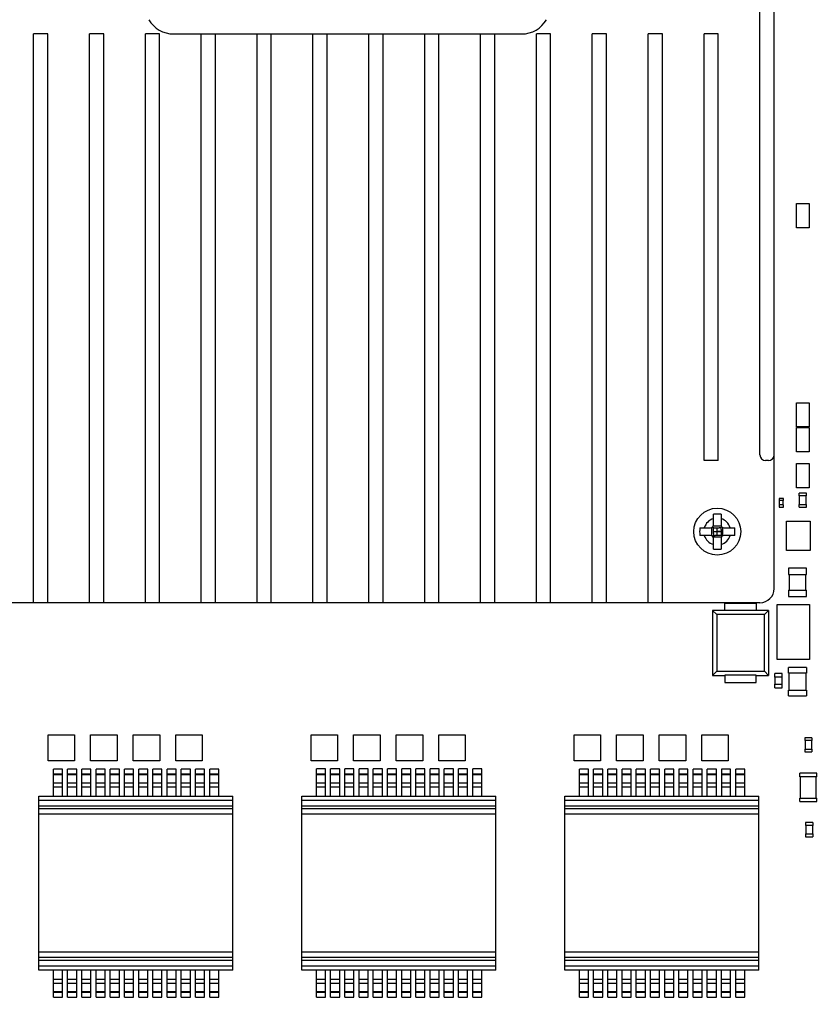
# Model space of a CAD drawing. Header units: millimetres. Extents: x 0 to 559, y 0 to 432.
# Tile 8 of 20: x 185 to 241, y 154 to 223. Entities that reach past the tile are written whole.
import ezdxf
from ezdxf.enums import TextEntityAlignment as Align

# ---------------------------------------------------------------- set-up
doc = ezdxf.new("R2010")
doc.units = ezdxf.units.MM
doc.header["$LTSCALE"] = 30.734
doc.layers.get('0').update_dxf_attribs({"linetype": 'CONTINUOUS'})
doc.layers.add('00_COMPONENTS', color=7, linetype='CONTINUOUS')
doc.layers.add('51__DRAFT_DIMS', color=7, linetype='CONTINUOUS')
doc.styles.get("Standard").update_dxf_attribs({"font": 'simfang.ttf'})
doc.dimstyles.new('DIMSTYLE_1', dxfattribs={"dimtxt": 3, "dimasz": 3, "dimexe": 2.5, "dimexo": 0.5, "dimgap": 0.75, "dimtad": 1, "dimdsep": 46, "dimtxsty": 'STANDARD', "dimblk": '_FILLED', "dimblk1": '_FILLED', "dimblk2": '_FILLED', "dimcen": 0.09, "dimclrt": 3, "dimazin": 2, "dimtp": 0.5, "dimtm": 0.5, "dimtfac": 1, "dimtofl": 0, "dimtmove": 0, "dimatfit": 3, "dimldrblk": '_FILLED', "dimfxl": 1, "dimtolj": 1, "dimarcsym": 0})
doc.dimstyles.new('DIMSTYLE_2', dxfattribs={"dimtxt": 3, "dimasz": 3, "dimexe": 2.5, "dimexo": 0.5, "dimgap": 0.75, "dimtad": 1, "dimdsep": 46, "dimtxsty": 'STANDARD', "dimblk": '_FILLED', "dimblk1": '_FILLED', "dimblk2": '_FILLED', "dimcen": 0.09, "dimclrt": 3, "dimazin": 2, "dimtp": 0.3, "dimtm": 0.3, "dimtfac": 1, "dimtofl": 0, "dimtmove": 0, "dimatfit": 3, "dimldrblk": '_FILLED', "dimfxl": 1, "dimtolj": 1, "dimarcsym": 0})

# ---------------------------------------------------------------- blocks, each defined once
blk = doc.blocks.new('_FILLED')
at = {"color": 0, "linetype": 'BYBLOCK'}
blk.add_solid([(0, 0), (-1, 0.167), (-1, -0.167)], dxfattribs=at)
blk = doc.blocks.new('*D1')
at = {"layer": '51__DRAFT_DIMS', "color": 4}
for p, q in [((254.569, 180.652), (254.569, 104.328)), ((149.709, 118.094), (149.709, 104.328)), ((149.709, 106.828), (202.139, 106.828)), ((254.569, 106.828), (202.139, 106.828))]:
    blk.add_line(p, q, dxfattribs=at)
at = {"layer": '51__DRAFT_DIMS', "color": 4, "xscale": 3, "yscale": 3, "zscale": 3, "rotation": 180}
blk.add_blockref('_FILLED', (149.709, 106.828), dxfattribs=at)
at = {"layer": '51__DRAFT_DIMS', "color": 4, "xscale": 3, "yscale": 3, "zscale": 3}
blk.add_blockref('_FILLED', (254.569, 106.828), dxfattribs=at)
at = {"layer": '51__DRAFT_DIMS', "color": 3}
blk.add_text('104.86', height=3, dxfattribs=at).set_placement((202.139, 107.578), align=Align.CENTER)
blk = doc.blocks.new('*D2')
at = {"layer": '51__DRAFT_DIMS', "color": 4}
for p, q in [((222.362, 299.069), (305.613, 299.069)), ((303.113, 299.069), (303.113, 208.582)), ((303.113, 118.094), (303.113, 208.582)), ((150.209, 118.094), (305.613, 118.094))]:
    blk.add_line(p, q, dxfattribs=at)
at = {"layer": '51__DRAFT_DIMS', "color": 4, "xscale": 3, "yscale": 3, "zscale": 3}
for p, rotation in [((303.113, 299.069), 90), ((303.113, 118.094), 270)]:
    blk.add_blockref('_FILLED', p, dxfattribs=dict(at, rotation=rotation))
at = {"layer": '51__DRAFT_DIMS', "color": 3}
blk.add_text('180.97', height=3, rotation=90, dxfattribs=at).set_placement((302.363, 208.582), align=Align.CENTER)
blk = doc.blocks.new('*D5')
at = {"layer": '51__DRAFT_DIMS', "color": 4}
for p, q in [((254.569, 176.414), (254.569, 93.775)), ((143.419, 143.048), (143.419, 93.775)), ((143.419, 96.275), (198.994, 96.275)), ((254.569, 96.275), (198.994, 96.275))]:
    blk.add_line(p, q, dxfattribs=at)
at = {"layer": '51__DRAFT_DIMS', "color": 4, "xscale": 3, "yscale": 3, "zscale": 3, "rotation": 180}
blk.add_blockref('_FILLED', (143.419, 96.275), dxfattribs=at)
at = {"layer": '51__DRAFT_DIMS', "color": 4, "xscale": 3, "yscale": 3, "zscale": 3}
blk.add_blockref('_FILLED', (254.569, 96.275), dxfattribs=at)
at = {"layer": '51__DRAFT_DIMS', "color": 3}
blk.add_text('111.15', height=3, dxfattribs=at).set_placement((198.994, 97.025), align=Align.CENTER)

msp = doc.modelspace()

# ---------------------------------------------------------------- linework, layer by layer
at = {"layer": '00_COMPONENTS', "color": 7}
for p, q in [((238.248, 183.259), (238.248, 283.259)), ((237.248, 192.659), (237.248, 263.759)), ((186.158, 182.259), (186.158, 222.259)), ((187.158, 222.259), (186.158, 222.259)), ((187.158, 182.259), (187.158, 222.259)), ((190.088, 182.259), (190.088, 222.259)), ((191.088, 222.259), (190.088, 222.259)), ((191.088, 182.259), (191.088, 222.259)), ((194.018, 182.259), (194.018, 222.259)), ((195.018, 222.259), (194.018, 222.259)), ((195.018, 182.259), (195.018, 222.259)), ((195.998, 222.259), (220.498, 222.259)), ((197.948, 182.259), (197.948, 222.259)), ((198.948, 182.259), (198.948, 222.259)), ((201.878, 182.259), (201.878, 222.259)), ((202.878, 182.259), (202.878, 222.259)), ((205.808, 182.259), (205.808, 222.259)), ((206.808, 182.259), (206.808, 222.259)), ((209.738, 182.259), (209.738, 222.259)), ((210.738, 182.259), (210.738, 222.259)), ((213.668, 182.259), (213.668, 222.259)), ((214.668, 182.259), (214.668, 222.259)), ((217.598, 182.259), (217.598, 222.259)), ((218.598, 182.259), (218.598, 222.259)), ((221.528, 182.259), (221.528, 222.259)), ((222.528, 222.259), (221.528, 222.259)), ((222.528, 182.259), (222.528, 222.259)), ((226.458, 222.259), (225.458, 222.259)), ((225.458, 182.259), (225.458, 222.259)), ((226.458, 182.259), (226.458, 222.259)), ((230.388, 222.259), (229.388, 222.259)), ((229.388, 182.259), (229.388, 222.259)), ((230.388, 182.259), (230.388, 222.259)), ((234.318, 222.259), (233.318, 222.259)), ((233.318, 192.259), (233.318, 222.259)), ((234.318, 192.259), (234.318, 222.259)), ((239.827, 210.327), (240.716, 210.327)), ((239.827, 208.625), (239.827, 210.327)), ((240.716, 210.327), (240.716, 208.625)), ((240.716, 208.625), (239.827, 208.625)), ((239.827, 196.327), (240.716, 196.327)), ((239.827, 194.625), (239.827, 196.327)), ((240.716, 196.327), (240.716, 194.625)), ((240.716, 194.625), (239.827, 194.625)), ((239.827, 194.582), (240.716, 194.582)), ((239.827, 192.88), (239.827, 194.582)), ((240.716, 194.582), (240.716, 192.88)), ((240.716, 192.88), (239.827, 192.88)), ((234.318, 192.259), (233.318, 192.259)), ((237.848, 192.259), (237.648, 192.259)), ((239.827, 192.042), (240.716, 192.042)), ((239.827, 190.34), (239.827, 192.042)), ((240.716, 192.042), (240.716, 190.34)), ((240.716, 190.34), (239.827, 190.34)), ((240.521, 189.975), (240.021, 189.975)), ((240.021, 189.775), (240.021, 189.975)), ((240.521, 189.775), (240.021, 189.775)), ((240.041, 189.175), (240.041, 189.775)), ((240.501, 189.175), (240.501, 189.775)), ((240.521, 189.775), (240.521, 189.975)), ((238.897, 189.588), (238.597, 189.588)), ((238.597, 189.588), (238.597, 189.438)), ((238.897, 189.438), (238.597, 189.438)), ((238.897, 189.138), (238.597, 189.138)), ((238.597, 189.138), (238.597, 188.988)), ((238.607, 189.438), (238.607, 189.138)), ((238.887, 189.138), (238.887, 189.438)), ((238.897, 189.438), (238.897, 189.588)), ((238.897, 188.988), (238.897, 189.138)), ((240.021, 189.175), (240.521, 189.175)), ((240.021, 188.975), (240.021, 189.175)), ((240.521, 188.975), (240.521, 189.175)), ((233.978, 187.729), (233.978, 188.488)), ((234.518, 188.488), (234.518, 187.729)), ((238.597, 188.988), (238.897, 188.988)), ((240.021, 188.975), (240.521, 188.975)), ((239.127, 187.989), (240.781, 187.989)), ((239.127, 185.935), (239.127, 187.989)), ((240.781, 187.989), (240.781, 185.935)), ((233.02, 187.529), (233.778, 187.529)), ((233.778, 186.989), (233.02, 186.989)), ((233.92, 187.588), (233.966, 187.541)), ((233.92, 186.931), (233.966, 186.977)), ((233.978, 187.118), (233.978, 187.401)), ((233.978, 187.259), (234.518, 187.259)), ((234.106, 187.529), (234.39, 187.529)), ((234.39, 186.989), (234.106, 186.989)), ((234.248, 186.989), (234.248, 187.529)), ((234.518, 187.401), (234.518, 187.118)), ((234.577, 187.588), (234.53, 187.541)), ((234.577, 186.931), (234.53, 186.977)), ((234.718, 187.529), (235.477, 187.529)), ((235.477, 186.989), (234.718, 186.989)), ((233.978, 186.031), (233.978, 186.789)), ((234.518, 186.789), (234.518, 186.031)), ((240.781, 185.935), (239.127, 185.935)), ((240.515, 184.687), (239.265, 184.687)), ((239.265, 184.687), (239.265, 184.237)), ((239.265, 184.237), (240.515, 184.237)), ((239.315, 184.237), (239.315, 183.137)), ((240.465, 184.237), (240.465, 183.137)), ((240.515, 184.237), (240.515, 184.687)), ((239.265, 183.137), (240.515, 183.137)), ((239.265, 183.137), (239.265, 182.687)), ((240.515, 182.687), (240.515, 183.137)), ((237.248, 182.259), (179.248, 182.259)), ((234.79, 182.23), (236.99, 182.23)), ((234.79, 181.717), (234.79, 182.23)), ((236.99, 182.23), (236.99, 181.717)), ((238.468, 182.14), (240.728, 182.14)), ((238.468, 178.27), (238.468, 182.14)), ((239.265, 182.687), (240.515, 182.687)), ((240.728, 182.14), (240.728, 178.27)), ((234.79, 181.72), (233.92, 181.72)), ((234.22, 181.42), (233.92, 181.72)), ((233.92, 181.72), (233.92, 177.15)), ((237.56, 181.42), (234.22, 181.42)), ((234.22, 181.42), (234.22, 177.45)), ((236.99, 181.717), (234.79, 181.717)), ((237.86, 181.72), (236.99, 181.72)), ((237.86, 181.72), (237.56, 181.42)), ((237.56, 177.45), (237.56, 181.42)), ((237.86, 181.72), (237.86, 177.15)), ((240.728, 178.27), (238.468, 178.27)), ((234.22, 177.45), (233.92, 177.15)), ((234.22, 177.45), (237.56, 177.45)), ((237.56, 177.45), (237.86, 177.15)), ((238.807, 177.278), (238.307, 177.278)), ((238.307, 177.028), (238.307, 177.278)), ((238.807, 177.028), (238.807, 177.278)), ((240.515, 177.702), (239.265, 177.702)), ((239.265, 177.302), (239.265, 177.702)), ((240.515, 177.302), (239.265, 177.302)), ((239.295, 176.102), (239.295, 177.302)), ((240.485, 177.302), (240.485, 176.102)), ((240.515, 177.702), (240.515, 177.302)), ((233.92, 177.15), (234.79, 177.15)), ((236.99, 177.154), (234.79, 177.154)), ((234.79, 177.154), (234.79, 176.64)), ((234.79, 176.64), (236.99, 176.64)), ((236.99, 176.64), (236.99, 177.154)), ((236.99, 177.15), (237.86, 177.15)), ((238.807, 177.028), (238.307, 177.028)), ((238.328, 176.528), (238.328, 177.028)), ((238.786, 177.028), (238.786, 176.528)), ((238.307, 176.528), (238.807, 176.528)), ((238.307, 176.278), (238.307, 176.528)), ((238.307, 176.278), (238.807, 176.278)), ((238.807, 176.278), (238.807, 176.528)), ((239.265, 176.102), (240.515, 176.102)), ((239.265, 175.702), (239.265, 176.102)), ((240.515, 176.102), (240.515, 175.702)), ((239.265, 175.702), (240.515, 175.702)), ((187.172, 172.976), (189.026, 172.976)), ((187.172, 171.147), (187.172, 172.976)), ((189.026, 172.976), (189.026, 171.147)), ((190.172, 172.976), (192.026, 172.976)), ((190.172, 171.147), (190.172, 172.976)), ((192.026, 172.976), (192.026, 171.147)), ((193.172, 172.976), (195.026, 172.976)), ((193.172, 171.147), (193.172, 172.976)), ((195.026, 172.976), (195.026, 171.147)), ((196.172, 172.976), (198.026, 172.976)), ((196.172, 171.147), (196.172, 172.976)), ((198.026, 172.976), (198.026, 171.147)), ((205.672, 172.976), (207.526, 172.976)), ((205.672, 171.147), (205.672, 172.976)), ((207.526, 172.976), (207.526, 171.147)), ((208.672, 172.976), (210.526, 172.976)), ((208.672, 171.147), (208.672, 172.976)), ((210.526, 172.976), (210.526, 171.147)), ((211.672, 172.976), (213.526, 172.976)), ((211.672, 171.147), (211.672, 172.976)), ((213.526, 172.976), (213.526, 171.147)), ((214.672, 172.976), (216.526, 172.976)), ((214.672, 171.147), (214.672, 172.976)), ((216.526, 172.976), (216.526, 171.147)), ((224.172, 172.976), (226.026, 172.976)), ((224.172, 171.147), (224.172, 172.976)), ((226.026, 172.976), (226.026, 171.147)), ((227.172, 172.976), (229.026, 172.976)), ((227.172, 171.147), (227.172, 172.976)), ((229.026, 172.976), (229.026, 171.147)), ((230.172, 172.976), (232.026, 172.976)), ((230.172, 171.147), (230.172, 172.976)), ((232.026, 172.976), (232.026, 171.147)), ((233.172, 172.976), (235.026, 172.976)), ((233.172, 171.147), (233.172, 172.976)), ((235.026, 172.976), (235.026, 171.147)), ((240.902, 172.769), (240.402, 172.769)), ((240.402, 172.769), (240.402, 172.569)), ((240.902, 172.569), (240.402, 172.569)), ((240.422, 172.569), (240.422, 171.969)), ((240.882, 172.569), (240.882, 171.969)), ((240.902, 172.769), (240.902, 172.569)), ((240.402, 171.969), (240.902, 171.969)), ((240.402, 171.969), (240.402, 171.769)), ((240.402, 171.769), (240.902, 171.769)), ((240.902, 171.969), (240.902, 171.769)), ((189.026, 171.147), (187.172, 171.147)), ((192.026, 171.147), (190.172, 171.147)), ((195.026, 171.147), (193.172, 171.147)), ((198.026, 171.147), (196.172, 171.147)), ((207.526, 171.147), (205.672, 171.147)), ((210.526, 171.147), (208.672, 171.147)), ((213.526, 171.147), (211.672, 171.147)), ((216.526, 171.147), (214.672, 171.147)), ((226.026, 171.147), (224.172, 171.147)), ((229.026, 171.147), (227.172, 171.147)), ((232.026, 171.147), (230.172, 171.147)), ((235.026, 171.147), (233.172, 171.147)), ((188.189, 170.566), (187.549, 170.566)), ((187.549, 168.661), (187.549, 170.566)), ((188.189, 168.661), (188.189, 170.566)), ((189.189, 170.566), (188.549, 170.566)), ((188.549, 168.661), (188.549, 170.566)), ((189.189, 168.661), (189.189, 170.566)), ((190.189, 170.566), (189.549, 170.566)), ((189.549, 168.661), (189.549, 170.566)), ((190.189, 168.661), (190.189, 170.566)), ((191.189, 170.566), (190.549, 170.566)), ((190.549, 168.661), (190.549, 170.566)), ((191.189, 168.661), (191.189, 170.566)), ((192.189, 170.566), (191.549, 170.566)), ((191.549, 168.661), (191.549, 170.566)), ((192.189, 168.661), (192.189, 170.566)), ((193.189, 170.566), (192.549, 170.566)), ((192.549, 168.661), (192.549, 170.566)), ((193.189, 168.661), (193.189, 170.566)), ((194.189, 170.566), (193.549, 170.566)), ((193.549, 168.661), (193.549, 170.566)), ((194.189, 168.661), (194.189, 170.566)), ((195.189, 170.566), (194.549, 170.566)), ((194.549, 168.661), (194.549, 170.566)), ((195.189, 168.661), (195.189, 170.566)), ((196.189, 170.566), (195.549, 170.566)), ((195.549, 168.661), (195.549, 170.566)), ((196.189, 168.661), (196.189, 170.566)), ((197.189, 170.566), (196.549, 170.566)), ((196.549, 168.661), (196.549, 170.566)), ((197.189, 168.661), (197.189, 170.566)), ((198.189, 170.566), (197.549, 170.566)), ((197.549, 168.661), (197.549, 170.566)), ((198.189, 168.661), (198.189, 170.566)), ((199.189, 170.566), (198.549, 170.566)), ((198.549, 168.661), (198.549, 170.566)), ((199.189, 168.661), (199.189, 170.566)), ((206.689, 170.567), (206.049, 170.567)), ((206.049, 168.662), (206.049, 170.567)), ((206.689, 168.662), (206.689, 170.567)), ((207.689, 170.567), (207.049, 170.567)), ((207.049, 168.662), (207.049, 170.567)), ((207.689, 168.662), (207.689, 170.567)), ((208.689, 170.567), (208.049, 170.567)), ((208.049, 168.662), (208.049, 170.567)), ((208.689, 168.662), (208.689, 170.567)), ((209.689, 170.567), (209.049, 170.567)), ((209.049, 168.662), (209.049, 170.567)), ((209.689, 168.662), (209.689, 170.567)), ((210.689, 170.567), (210.049, 170.567)), ((210.049, 168.662), (210.049, 170.567)), ((210.689, 168.662), (210.689, 170.567)), ((211.689, 170.567), (211.049, 170.567)), ((211.049, 168.662), (211.049, 170.567)), ((211.689, 168.662), (211.689, 170.567)), ((212.689, 170.567), (212.049, 170.567)), ((212.049, 168.662), (212.049, 170.567)), ((212.689, 168.662), (212.689, 170.567)), ((213.689, 170.567), (213.049, 170.567)), ((213.049, 168.662), (213.049, 170.567)), ((213.689, 168.662), (213.689, 170.567)), ((214.689, 170.567), (214.049, 170.567)), ((214.049, 168.662), (214.049, 170.567)), ((214.689, 168.662), (214.689, 170.567)), ((215.689, 170.567), (215.049, 170.567)), ((215.049, 168.662), (215.049, 170.567)), ((215.689, 168.662), (215.689, 170.567)), ((216.689, 170.567), (216.049, 170.567)), ((216.049, 168.662), (216.049, 170.567)), ((216.689, 168.662), (216.689, 170.567)), ((217.689, 170.567), (217.049, 170.567)), ((217.049, 168.662), (217.049, 170.567)), ((217.689, 168.662), (217.689, 170.567)), ((225.189, 170.566), (224.549, 170.566)), ((224.549, 168.661), (224.549, 170.566)), ((225.189, 168.661), (225.189, 170.566)), ((226.189, 170.566), (225.549, 170.566)), ((225.549, 168.661), (225.549, 170.566)), ((226.189, 168.661), (226.189, 170.566)), ((227.189, 170.566), (226.549, 170.566)), ((226.549, 168.661), (226.549, 170.566)), ((227.189, 168.661), (227.189, 170.566)), ((228.189, 170.566), (227.549, 170.566)), ((227.549, 168.661), (227.549, 170.566)), ((228.189, 168.661), (228.189, 170.566)), ((229.189, 170.566), (228.549, 170.566)), ((228.549, 168.661), (228.549, 170.566)), ((229.189, 168.661), (229.189, 170.566)), ((230.189, 170.566), (229.549, 170.566)), ((229.549, 168.661), (229.549, 170.566)), ((230.189, 168.661), (230.189, 170.566)), ((231.189, 170.566), (230.549, 170.566)), ((230.549, 168.661), (230.549, 170.566)), ((231.189, 168.661), (231.189, 170.566)), ((232.189, 170.566), (231.549, 170.566)), ((231.549, 170.566), (231.549, 168.661)), ((232.189, 168.661), (232.189, 170.566)), ((233.189, 170.566), (232.549, 170.566)), ((232.549, 168.661), (232.549, 170.566)), ((233.189, 168.661), (233.189, 170.566)), ((234.189, 170.566), (233.549, 170.566)), ((233.549, 168.661), (233.549, 170.566)), ((234.189, 168.661), (234.189, 170.566)), ((235.189, 170.566), (234.549, 170.566)), ((234.549, 170.566), (234.549, 168.661)), ((235.189, 168.661), (235.189, 170.566)), ((236.189, 170.566), (235.549, 170.566)), ((235.549, 168.661), (235.549, 170.566)), ((236.189, 168.661), (236.189, 170.566)), ((241.252, 170.272), (240.052, 170.272)), ((240.052, 170.022), (240.052, 170.272)), ((241.252, 170.022), (240.052, 170.022)), ((240.102, 168.522), (240.102, 170.022)), ((241.202, 168.522), (241.202, 170.022)), ((241.252, 170.022), (241.252, 170.272)), ((186.529, 168.661), (200.169, 168.661)), ((186.529, 156.421), (186.529, 168.661)), ((200.169, 156.421), (200.169, 168.661)), ((205.029, 168.662), (218.669, 168.662)), ((205.029, 156.422), (205.029, 168.662)), ((218.669, 156.422), (218.669, 168.662)), ((223.529, 168.661), (237.169, 168.661)), ((223.529, 156.421), (223.529, 168.661)), ((237.169, 156.421), (237.169, 168.661)), ((240.052, 168.522), (241.252, 168.522)), ((240.052, 168.272), (240.052, 168.522)), ((240.052, 168.272), (241.252, 168.272)), ((241.252, 168.272), (241.252, 168.522)), ((186.529, 167.779), (200.169, 167.779)), ((205.029, 167.78), (218.669, 167.78)), ((223.529, 167.779), (237.169, 167.779)), ((240.966, 166.802), (240.466, 166.802)), ((240.466, 166.802), (240.466, 166.602)), ((240.966, 166.602), (240.466, 166.602)), ((240.486, 166.602), (240.486, 166.002)), ((240.946, 166.602), (240.946, 166.002)), ((240.966, 166.802), (240.966, 166.602)), ((240.466, 166.002), (240.966, 166.002)), ((240.466, 166.002), (240.466, 165.802)), ((240.466, 165.802), (240.966, 165.802)), ((240.966, 166.002), (240.966, 165.802)), ((200.169, 157.303), (186.529, 157.303)), ((218.669, 157.303), (205.029, 157.303)), ((237.169, 157.303), (223.529, 157.303)), ((200.169, 156.421), (186.529, 156.421)), ((187.549, 154.516), (187.549, 156.421)), ((188.189, 154.516), (188.189, 156.421)), ((188.549, 154.516), (188.549, 156.421)), ((189.189, 154.516), (189.189, 156.421)), ((189.549, 154.516), (189.549, 156.421)), ((190.189, 154.516), (190.189, 156.421)), ((190.549, 154.516), (190.549, 156.421)), ((191.189, 154.516), (191.189, 156.421)), ((191.549, 154.516), (191.549, 156.421)), ((192.189, 154.516), (192.189, 156.421)), ((192.549, 154.516), (192.549, 156.421)), ((193.189, 154.516), (193.189, 156.421)), ((193.549, 154.516), (193.549, 156.421)), ((194.189, 154.516), (194.189, 156.421)), ((194.549, 154.516), (194.549, 156.421)), ((195.189, 154.516), (195.189, 156.421)), ((195.549, 154.516), (195.549, 156.421)), ((196.189, 154.516), (196.189, 156.421)), ((196.549, 154.516), (196.549, 156.421)), ((197.189, 154.516), (197.189, 156.421)), ((197.549, 154.516), (197.549, 156.421)), ((198.189, 154.516), (198.189, 156.421)), ((198.549, 154.516), (198.549, 156.421)), ((199.189, 154.516), (199.189, 156.421)), ((218.669, 156.422), (205.029, 156.422)), ((206.049, 154.517), (206.049, 156.422)), ((206.689, 154.517), (206.689, 156.422)), ((207.049, 154.517), (207.049, 156.422)), ((207.689, 154.517), (207.689, 156.422)), ((208.049, 154.517), (208.049, 156.422)), ((208.689, 154.517), (208.689, 156.422)), ((209.049, 154.517), (209.049, 156.422)), ((209.689, 154.517), (209.689, 156.422)), ((210.049, 154.517), (210.049, 156.422)), ((210.689, 154.517), (210.689, 156.422)), ((211.049, 154.517), (211.049, 156.422)), ((211.689, 154.517), (211.689, 156.422)), ((212.049, 154.517), (212.049, 156.422)), ((212.689, 154.517), (212.689, 156.422)), ((213.049, 154.517), (213.049, 156.422)), ((213.689, 154.517), (213.689, 156.422)), ((214.049, 154.517), (214.049, 156.422)), ((214.689, 154.517), (214.689, 156.422)), ((215.049, 154.517), (215.049, 156.422)), ((215.689, 154.517), (215.689, 156.422)), ((216.049, 154.517), (216.049, 156.422)), ((216.689, 154.517), (216.689, 156.422)), ((217.049, 154.517), (217.049, 156.422)), ((217.689, 154.517), (217.689, 156.422)), ((237.169, 156.421), (223.529, 156.421)), ((224.549, 154.516), (224.549, 156.421)), ((225.189, 154.516), (225.189, 156.421)), ((225.549, 154.516), (225.549, 156.421)), ((226.189, 154.516), (226.189, 156.421)), ((226.549, 154.516), (226.549, 156.421)), ((227.189, 154.516), (227.189, 156.421)), ((227.549, 154.516), (227.549, 156.421)), ((228.189, 154.516), (228.189, 156.421)), ((228.549, 154.516), (228.549, 156.421)), ((229.189, 154.516), (229.189, 156.421)), ((229.549, 154.516), (229.549, 156.421)), ((230.189, 154.516), (230.189, 156.421)), ((230.549, 154.516), (230.549, 156.421)), ((231.189, 154.516), (231.189, 156.421)), ((231.549, 154.516), (231.549, 156.421)), ((232.189, 154.516), (232.189, 156.421)), ((232.549, 154.516), (232.549, 156.421)), ((233.189, 154.516), (233.189, 156.421)), ((233.549, 154.516), (233.549, 156.421)), ((234.189, 154.516), (234.189, 156.421)), ((234.549, 154.516), (234.549, 156.421)), ((235.189, 154.516), (235.189, 156.421)), ((235.549, 154.516), (235.549, 156.421)), ((236.189, 154.516), (236.189, 156.421)), ((187.549, 154.516), (188.189, 154.516)), ((188.549, 154.516), (189.189, 154.516)), ((189.549, 154.516), (190.189, 154.516)), ((190.549, 154.516), (191.189, 154.516)), ((191.549, 154.516), (192.189, 154.516)), ((192.549, 154.516), (193.189, 154.516)), ((193.549, 154.516), (194.189, 154.516)), ((194.549, 154.516), (195.189, 154.516)), ((195.549, 154.516), (196.189, 154.516)), ((196.549, 154.516), (197.189, 154.516)), ((197.549, 154.516), (198.189, 154.516)), ((198.549, 154.516), (199.189, 154.516)), ((206.049, 154.517), (206.689, 154.517)), ((207.049, 154.517), (207.689, 154.517)), ((208.049, 154.517), (208.689, 154.517)), ((209.049, 154.517), (209.689, 154.517)), ((210.049, 154.517), (210.689, 154.517)), ((211.049, 154.517), (211.689, 154.517)), ((212.049, 154.517), (212.689, 154.517)), ((213.049, 154.517), (213.689, 154.517)), ((214.049, 154.517), (214.689, 154.517)), ((215.049, 154.517), (215.689, 154.517)), ((216.049, 154.517), (216.689, 154.517)), ((217.049, 154.517), (217.689, 154.517)), ((224.549, 154.516), (225.189, 154.516)), ((225.549, 154.516), (226.189, 154.516)), ((226.549, 154.516), (227.189, 154.516)), ((227.549, 154.516), (228.189, 154.516)), ((228.549, 154.516), (229.189, 154.516)), ((229.549, 154.516), (230.189, 154.516)), ((230.549, 154.516), (231.189, 154.516)), ((231.549, 154.516), (232.189, 154.516)), ((232.549, 154.516), (233.189, 154.516)), ((233.549, 154.516), (234.189, 154.516)), ((234.549, 154.516), (235.189, 154.516)), ((235.549, 154.516), (236.189, 154.516))]:
    msp.add_line(p, q, dxfattribs=at)
at = {"layer": '00_COMPONENTS', "color": 4}
for p, q in [((233.876, 186.964), (233.876, 187.555)), ((234.544, 187.632), (233.953, 187.632)), ((233.978, 187.282), (234.001, 187.259)), ((234.001, 187.259), (233.978, 187.237)), ((234.226, 187.529), (234.248, 187.507)), ((234.248, 187.012), (234.226, 186.989)), ((234.248, 187.507), (234.271, 187.529)), ((234.271, 186.989), (234.248, 187.012)), ((234.496, 187.259), (234.518, 187.282)), ((234.518, 187.237), (234.496, 187.259)), ((234.621, 187.555), (234.621, 186.964)), ((233.953, 186.887), (234.544, 186.887)), ((187.549, 170.224), (188.189, 170.224)), ((188.189, 170.156), (187.549, 170.156)), ((188.549, 170.224), (189.189, 170.224)), ((189.189, 170.156), (188.549, 170.156)), ((189.549, 170.224), (190.189, 170.224)), ((190.189, 170.156), (189.549, 170.156)), ((190.549, 170.224), (191.189, 170.224)), ((191.189, 170.156), (190.549, 170.156)), ((191.549, 170.224), (192.189, 170.224)), ((192.189, 170.156), (191.549, 170.156)), ((192.549, 170.224), (193.189, 170.224)), ((193.189, 170.156), (192.549, 170.156)), ((193.549, 170.224), (194.189, 170.224)), ((194.189, 170.156), (193.549, 170.156)), ((194.549, 170.224), (195.189, 170.224)), ((195.189, 170.156), (194.549, 170.156)), ((195.549, 170.224), (196.189, 170.224)), ((196.189, 170.156), (195.549, 170.156)), ((196.549, 170.224), (197.189, 170.224)), ((197.189, 170.156), (196.549, 170.156)), ((197.549, 170.224), (198.189, 170.224)), ((198.189, 170.156), (197.549, 170.156)), ((198.549, 170.224), (199.189, 170.224)), ((199.189, 170.156), (198.549, 170.156)), ((206.049, 170.225), (206.689, 170.225)), ((206.689, 170.156), (206.049, 170.156)), ((207.049, 170.225), (207.689, 170.225)), ((207.689, 170.156), (207.049, 170.156)), ((208.049, 170.225), (208.689, 170.225)), ((208.689, 170.156), (208.049, 170.156)), ((209.049, 170.225), (209.689, 170.225)), ((209.689, 170.156), (209.049, 170.156)), ((210.049, 170.225), (210.689, 170.225)), ((210.689, 170.156), (210.049, 170.156)), ((211.049, 170.225), (211.689, 170.225)), ((211.689, 170.156), (211.049, 170.156)), ((212.049, 170.225), (212.689, 170.225)), ((212.689, 170.156), (212.049, 170.156)), ((213.049, 170.225), (213.689, 170.225)), ((213.689, 170.156), (213.049, 170.156)), ((214.049, 170.225), (214.689, 170.225)), ((214.689, 170.156), (214.049, 170.156)), ((215.049, 170.225), (215.689, 170.225)), ((215.689, 170.156), (215.049, 170.156)), ((216.049, 170.225), (216.689, 170.225)), ((216.689, 170.156), (216.049, 170.156)), ((217.049, 170.225), (217.689, 170.225)), ((217.689, 170.156), (217.049, 170.156)), ((224.549, 170.224), (225.189, 170.224)), ((225.189, 170.156), (224.549, 170.156)), ((225.549, 170.224), (226.189, 170.224)), ((226.189, 170.156), (225.549, 170.156)), ((226.549, 170.224), (227.189, 170.224)), ((227.189, 170.156), (226.549, 170.156)), ((227.549, 170.224), (228.189, 170.224)), ((228.189, 170.156), (227.549, 170.156)), ((228.549, 170.224), (229.189, 170.224)), ((229.189, 170.156), (228.549, 170.156)), ((229.549, 170.224), (230.189, 170.224)), ((230.189, 170.156), (229.549, 170.156)), ((230.549, 170.224), (231.189, 170.224)), ((231.189, 170.156), (230.549, 170.156)), ((231.549, 170.224), (232.189, 170.224)), ((232.189, 170.156), (231.549, 170.156)), ((232.549, 170.224), (233.189, 170.224)), ((233.189, 170.156), (232.549, 170.156)), ((233.549, 170.224), (234.189, 170.224)), ((234.189, 170.156), (233.549, 170.156)), ((234.549, 170.224), (235.189, 170.224)), ((235.189, 170.156), (234.549, 170.156)), ((235.549, 170.224), (236.189, 170.224)), ((236.189, 170.156), (235.549, 170.156)), ((187.549, 169.592), (188.189, 169.592)), ((188.189, 169.295), (187.549, 169.295)), ((188.549, 169.592), (189.189, 169.592)), ((189.189, 169.295), (188.549, 169.295)), ((189.549, 169.592), (190.189, 169.592)), ((190.189, 169.295), (189.549, 169.295)), ((190.549, 169.592), (191.189, 169.592)), ((191.189, 169.295), (190.549, 169.295)), ((191.549, 169.592), (192.189, 169.592)), ((192.189, 169.295), (191.549, 169.295)), ((192.549, 169.592), (193.189, 169.592)), ((193.189, 169.295), (192.549, 169.295)), ((193.549, 169.592), (194.189, 169.592)), ((194.189, 169.295), (193.549, 169.295)), ((194.549, 169.592), (195.189, 169.592)), ((195.189, 169.295), (194.549, 169.295)), ((195.549, 169.592), (196.189, 169.592)), ((196.189, 169.295), (195.549, 169.295)), ((196.549, 169.592), (197.189, 169.592)), ((197.189, 169.295), (196.549, 169.295)), ((197.549, 169.592), (198.189, 169.592)), ((198.189, 169.295), (197.549, 169.295)), ((198.549, 169.592), (199.189, 169.592)), ((199.189, 169.295), (198.549, 169.295)), ((206.049, 169.593), (206.689, 169.593)), ((206.689, 169.296), (206.049, 169.296)), ((207.049, 169.593), (207.689, 169.593)), ((207.689, 169.296), (207.049, 169.296)), ((208.049, 169.593), (208.689, 169.593)), ((208.689, 169.296), (208.049, 169.296)), ((209.049, 169.593), (209.689, 169.593)), ((209.689, 169.296), (209.049, 169.296)), ((210.049, 169.593), (210.689, 169.593)), ((210.689, 169.296), (210.049, 169.296)), ((211.049, 169.593), (211.689, 169.593)), ((211.689, 169.296), (211.049, 169.296)), ((212.049, 169.593), (212.689, 169.593)), ((212.689, 169.296), (212.049, 169.296)), ((213.049, 169.593), (213.689, 169.593)), ((213.689, 169.296), (213.049, 169.296)), ((214.049, 169.593), (214.689, 169.593)), ((214.689, 169.296), (214.049, 169.296)), ((215.049, 169.593), (215.689, 169.593)), ((215.689, 169.296), (215.049, 169.296)), ((216.049, 169.593), (216.689, 169.593)), ((216.689, 169.296), (216.049, 169.296)), ((217.049, 169.593), (217.689, 169.593)), ((217.689, 169.296), (217.049, 169.296)), ((224.549, 169.592), (225.189, 169.592)), ((225.189, 169.295), (224.549, 169.295)), ((225.549, 169.592), (226.189, 169.592)), ((226.189, 169.295), (225.549, 169.295)), ((226.549, 169.592), (227.189, 169.592)), ((227.189, 169.295), (226.549, 169.295)), ((227.549, 169.592), (228.189, 169.592)), ((228.189, 169.295), (227.549, 169.295)), ((228.549, 169.592), (229.189, 169.592)), ((229.189, 169.295), (228.549, 169.295)), ((229.549, 169.592), (230.189, 169.592)), ((230.189, 169.295), (229.549, 169.295)), ((230.549, 169.592), (231.189, 169.592)), ((231.189, 169.295), (230.549, 169.295)), ((231.549, 169.592), (232.189, 169.592)), ((232.189, 169.295), (231.549, 169.295)), ((232.549, 169.592), (233.189, 169.592)), ((233.189, 169.295), (232.549, 169.295)), ((233.549, 169.592), (234.189, 169.592)), ((234.189, 169.295), (233.549, 169.295)), ((234.549, 169.592), (235.189, 169.592)), ((235.189, 169.295), (234.549, 169.295)), ((235.549, 169.592), (236.189, 169.592)), ((236.189, 169.295), (235.549, 169.295)), ((200.169, 168.361), (186.529, 168.361)), ((218.669, 168.362), (205.029, 168.362)), ((237.169, 168.361), (223.529, 168.361)), ((186.529, 167.979), (200.169, 167.979)), ((205.029, 167.98), (218.669, 167.98)), ((223.529, 167.979), (237.169, 167.979)), ((200.169, 167.379), (186.529, 167.379)), ((218.669, 167.38), (205.029, 167.38)), ((237.169, 167.379), (223.529, 167.379)), ((186.529, 157.703), (200.169, 157.703)), ((205.029, 157.703), (218.669, 157.703)), ((223.529, 157.703), (237.169, 157.703)), ((200.169, 157.103), (186.529, 157.103)), ((186.529, 156.721), (200.169, 156.721)), ((218.669, 157.103), (205.029, 157.103)), ((205.029, 156.722), (218.669, 156.722)), ((237.169, 157.103), (223.529, 157.103)), ((223.529, 156.721), (237.169, 156.721)), ((187.549, 155.787), (188.189, 155.787)), ((188.189, 155.49), (187.549, 155.49)), ((188.549, 155.787), (189.189, 155.787)), ((189.189, 155.49), (188.549, 155.49)), ((189.549, 155.787), (190.189, 155.787)), ((190.189, 155.49), (189.549, 155.49)), ((190.549, 155.787), (191.189, 155.787)), ((191.189, 155.49), (190.549, 155.49)), ((191.549, 155.787), (192.189, 155.787)), ((192.189, 155.49), (191.549, 155.49)), ((192.549, 155.787), (193.189, 155.787)), ((193.189, 155.49), (192.549, 155.49)), ((193.549, 155.787), (194.189, 155.787)), ((194.189, 155.49), (193.549, 155.49)), ((194.549, 155.787), (195.189, 155.787)), ((195.189, 155.49), (194.549, 155.49)), ((195.549, 155.787), (196.189, 155.787)), ((196.189, 155.49), (195.549, 155.49)), ((196.549, 155.787), (197.189, 155.787)), ((197.189, 155.49), (196.549, 155.49)), ((197.549, 155.787), (198.189, 155.787)), ((198.189, 155.49), (197.549, 155.49)), ((198.549, 155.787), (199.189, 155.787)), ((199.189, 155.49), (198.549, 155.49)), ((206.049, 155.787), (206.689, 155.787)), ((206.689, 155.491), (206.049, 155.491)), ((207.049, 155.787), (207.689, 155.787)), ((207.689, 155.491), (207.049, 155.491)), ((208.049, 155.787), (208.689, 155.787)), ((208.689, 155.491), (208.049, 155.491)), ((209.049, 155.787), (209.689, 155.787)), ((209.689, 155.491), (209.049, 155.491)), ((210.049, 155.787), (210.689, 155.787)), ((210.689, 155.491), (210.049, 155.491)), ((211.049, 155.787), (211.689, 155.787)), ((211.689, 155.491), (211.049, 155.491)), ((212.049, 155.787), (212.689, 155.787)), ((212.689, 155.491), (212.049, 155.491)), ((213.049, 155.787), (213.689, 155.787)), ((213.689, 155.491), (213.049, 155.491)), ((214.049, 155.787), (214.689, 155.787)), ((214.689, 155.491), (214.049, 155.491)), ((215.049, 155.787), (215.689, 155.787)), ((215.689, 155.491), (215.049, 155.491)), ((216.049, 155.787), (216.689, 155.787)), ((216.689, 155.491), (216.049, 155.491)), ((217.049, 155.787), (217.689, 155.787)), ((217.689, 155.491), (217.049, 155.491)), ((224.549, 155.787), (225.189, 155.787)), ((225.189, 155.49), (224.549, 155.49)), ((225.549, 155.787), (226.189, 155.787)), ((226.189, 155.49), (225.549, 155.49)), ((226.549, 155.787), (227.189, 155.787)), ((227.189, 155.49), (226.549, 155.49)), ((227.549, 155.787), (228.189, 155.787)), ((228.189, 155.49), (227.549, 155.49)), ((228.549, 155.787), (229.189, 155.787)), ((229.189, 155.49), (228.549, 155.49)), ((229.549, 155.787), (230.189, 155.787)), ((230.189, 155.49), (229.549, 155.49)), ((230.549, 155.787), (231.189, 155.787)), ((231.189, 155.49), (230.549, 155.49)), ((231.549, 155.787), (232.189, 155.787)), ((232.189, 155.49), (231.549, 155.49)), ((232.549, 155.787), (233.189, 155.787)), ((233.189, 155.49), (232.549, 155.49)), ((233.549, 155.787), (234.189, 155.787)), ((234.189, 155.49), (233.549, 155.49)), ((234.549, 155.787), (235.189, 155.787)), ((235.189, 155.49), (234.549, 155.49)), ((235.549, 155.787), (236.189, 155.787)), ((236.189, 155.49), (235.549, 155.49)), ((187.549, 154.927), (188.189, 154.927)), ((188.189, 154.858), (187.549, 154.858)), ((188.549, 154.927), (189.189, 154.927)), ((189.189, 154.858), (188.549, 154.858)), ((189.549, 154.927), (190.189, 154.927)), ((190.189, 154.858), (189.549, 154.858)), ((190.549, 154.927), (191.189, 154.927)), ((191.189, 154.858), (190.549, 154.858)), ((191.549, 154.927), (192.189, 154.927)), ((192.189, 154.858), (191.549, 154.858)), ((192.549, 154.927), (193.189, 154.927)), ((193.189, 154.858), (192.549, 154.858)), ((193.549, 154.927), (194.189, 154.927)), ((194.189, 154.858), (193.549, 154.858)), ((194.549, 154.927), (195.189, 154.927)), ((195.189, 154.858), (194.549, 154.858)), ((195.549, 154.927), (196.189, 154.927)), ((196.189, 154.858), (195.549, 154.858)), ((196.549, 154.927), (197.189, 154.927)), ((197.189, 154.858), (196.549, 154.858)), ((197.549, 154.927), (198.189, 154.927)), ((198.189, 154.858), (197.549, 154.858)), ((198.549, 154.927), (199.189, 154.927)), ((199.189, 154.858), (198.549, 154.858)), ((206.049, 154.927), (206.689, 154.927)), ((206.689, 154.858), (206.049, 154.858)), ((207.049, 154.927), (207.689, 154.927)), ((207.689, 154.858), (207.049, 154.858)), ((208.049, 154.927), (208.689, 154.927)), ((208.689, 154.858), (208.049, 154.858)), ((209.049, 154.927), (209.689, 154.927)), ((209.689, 154.858), (209.049, 154.858)), ((210.049, 154.927), (210.689, 154.927)), ((210.689, 154.858), (210.049, 154.858)), ((211.049, 154.927), (211.689, 154.927)), ((211.689, 154.858), (211.049, 154.858)), ((212.049, 154.927), (212.689, 154.927)), ((212.689, 154.858), (212.049, 154.858)), ((213.049, 154.927), (213.689, 154.927)), ((213.689, 154.858), (213.049, 154.858)), ((214.049, 154.927), (214.689, 154.927)), ((214.689, 154.858), (214.049, 154.858)), ((215.049, 154.927), (215.689, 154.927)), ((215.689, 154.858), (215.049, 154.858)), ((216.049, 154.927), (216.689, 154.927)), ((216.689, 154.858), (216.049, 154.858)), ((217.049, 154.927), (217.689, 154.927)), ((217.689, 154.858), (217.049, 154.858)), ((224.549, 154.927), (225.189, 154.927)), ((225.189, 154.858), (224.549, 154.858)), ((225.549, 154.927), (226.189, 154.927)), ((226.189, 154.858), (225.549, 154.858)), ((226.549, 154.927), (227.189, 154.927)), ((227.189, 154.858), (226.549, 154.858)), ((227.549, 154.927), (228.189, 154.927)), ((228.189, 154.858), (227.549, 154.858)), ((228.549, 154.927), (229.189, 154.927)), ((229.189, 154.858), (228.549, 154.858)), ((229.549, 154.927), (230.189, 154.927)), ((230.189, 154.858), (229.549, 154.858)), ((230.549, 154.927), (231.189, 154.927)), ((231.189, 154.858), (230.549, 154.858)), ((231.549, 154.927), (232.189, 154.927)), ((232.189, 154.858), (231.549, 154.858)), ((232.549, 154.927), (233.189, 154.927)), ((233.189, 154.858), (232.549, 154.858)), ((233.549, 154.927), (234.189, 154.927)), ((234.189, 154.858), (233.549, 154.858)), ((234.549, 154.927), (235.189, 154.927)), ((235.189, 154.858), (234.549, 154.858)), ((235.549, 154.927), (236.189, 154.927)), ((236.189, 154.858), (235.549, 154.858))]:
    msp.add_line(p, q, dxfattribs=at)
at = {"layer": '00_COMPONENTS', "color": 7}
for points in [[(234.001, 187.259), (234.042, 187.259), (234.083, 187.259), (234.125, 187.259), (234.166, 187.26), (234.207, 187.26), (234.289, 187.259)], [(234.249, 187.3), (234.249, 187.342), (234.248, 187.383), (234.248, 187.424), (234.248, 187.466), (234.248, 187.507)], [(234.248, 187.012), (234.249, 187.053), (234.249, 187.094), (234.248, 187.136), (234.248, 187.177), (234.248, 187.218), (234.249, 187.3)], [(234.496, 187.259), (234.455, 187.26), (234.413, 187.26), (234.372, 187.259), (234.33, 187.259), (234.289, 187.259)]]:
    msp.add_lwpolyline(points, dxfattribs=at)
msp.add_circle((234.248, 187.259), 1.65, dxfattribs=at)
for centre, radius, start, end in [((195.998, 224.259), 2, 210.00003, 270), ((220.498, 224.259), 2, 270, 329.99997), ((237.648, 192.659), 0.4, 180, 270), ((237.848, 192.659), 0.4, 270, 360), ((234.245, 184.69), 3.807, 89.95649, 94.02307), ((234.251, 184.69), 3.807, 85.97693, 90.04351), ((233.778, 187.729), 0.2, 270, 360), ((234.718, 187.729), 0.2, 180, 270), ((236.821, 187.259), 3.811, 175.93725, 184.06275), ((233.778, 186.789), 0.2, 0, 90), ((234.718, 186.789), 0.2, 90, 180), ((231.675, 187.259), 3.811, 355.93725, 4.06275), ((234.245, 189.829), 3.807, 265.97693, 270.04351), ((234.251, 189.829), 3.807, 269.95649, 274.02307), ((237.248, 183.259), 1, 270, 360)]:
    msp.add_arc(centre, radius, start, end, dxfattribs=at)
at = {"layer": '00_COMPONENTS', "color": 4}
for start, end in [(106.51166, 163.48834), (16.51166, 73.48834), (196.51166, 253.48834), (286.51166, 343.48834)]:
    msp.add_arc((234.248, 187.259), 0.95, start, end, dxfattribs=at)
at = {"layer": '00_COMPONENTS', "color": 7}
for points, knots in [([(233.966, 187.541), (233.978, 187.54), (234.025, 187.533), (234.071, 187.529), (234.106, 187.529)], [0, 0, 0, 0, 0.256621, 1, 1, 1, 1]), ([(233.978, 187.401), (233.978, 187.413), (233.977, 187.46), (233.972, 187.506), (233.966, 187.541)], [0, 0, 0, 0, 0.242917, 1, 1, 1, 1]), ([(233.978, 187.118), (233.978, 187.106), (233.977, 187.059), (233.972, 187.013), (233.966, 186.977)], [0, 0, 0, 0, 0.242917, 1, 1, 1, 1]), ([(233.966, 186.977), (233.978, 186.979), (234.025, 186.986), (234.071, 186.989), (234.106, 186.989)], [0, 0, 0, 0, 0.256621, 1, 1, 1, 1]), ([(234.53, 187.541), (234.518, 187.54), (234.472, 187.533), (234.425, 187.529), (234.39, 187.529)], [0, 0, 0, 0, 0.256621, 1, 1, 1, 1]), ([(234.53, 186.977), (234.518, 186.979), (234.472, 186.986), (234.425, 186.989), (234.39, 186.989)], [0, 0, 0, 0, 0.256621, 1, 1, 1, 1]), ([(234.518, 187.401), (234.518, 187.413), (234.519, 187.46), (234.525, 187.506), (234.53, 187.541)], [0, 0, 0, 0, 0.242917, 1, 1, 1, 1]), ([(234.518, 187.118), (234.518, 187.106), (234.519, 187.059), (234.525, 187.013), (234.53, 186.977)], [0, 0, 0, 0, 0.242917, 1, 1, 1, 1])]:
    msp.add_open_spline(points, degree=3, knots=knots, dxfattribs=at)

# ---------------------------------------------------------------- dimensions: what is measured, and where the dimension line sits
at = {"layer": '51__DRAFT_DIMS', "color": 4}
dim = msp.add_linear_dim(base=(303.11336, 118.09448), p1=(221.8618, 299.06945), p2=(149.70948, 118.09448), angle=270, dimstyle='DIMSTYLE_1', dxfattribs=at)
dim.commit()
dim.dimension.update_dxf_attribs({"geometry": '*D2', "text_midpoint": (303.11336, 208.66692), "dimtype": 160})
for base, p1, p2, picture, middle in [((254.569, 106.828), (149.709, 118.594), (254.569, 181.152), '*D1', (202.242, 106.828)), ((254.569, 96.275), (143.419, 143.548), (254.569, 176.914), '*D5', (199.068, 96.275))]:
    dim = msp.add_linear_dim(base=base, p1=p1, p2=p2, dimstyle='DIMSTYLE_2', dxfattribs=at)
    dim.commit()
    dim.dimension.update_dxf_attribs({"geometry": picture, "text_midpoint": middle, "dimtype": 160})

doc.saveas('drawing.dxf')
